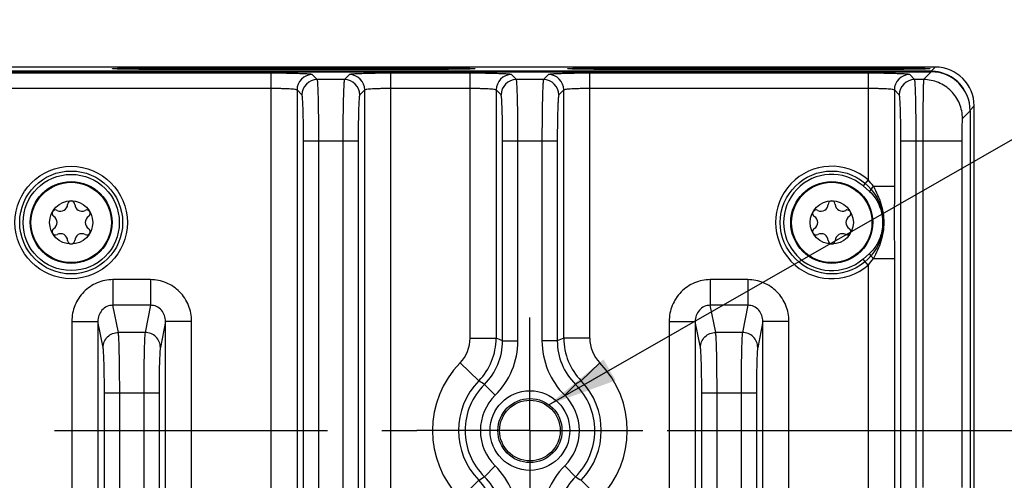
# Model space of a CAD drawing. Header units: inches. Extents: x 0 to 34, y 0 to 22.
# Tile 64 of 111: x 19.8 to 22.4, y 5.8 to 7. Entities that reach past the tile are written whole.
import ezdxf

# ---------------------------------------------------------------- set-up
doc = ezdxf.new("R2010")
doc.units = ezdxf.units.IN
doc.header["$LTSCALE"] = 1.87
doc.header["$MEASUREMENT"] = 0
doc.linetypes.add('CENTER', pattern=[0.6, 0.375, -0.075, 0.075, -0.075])
doc.layers.get('0').update_dxf_attribs({"linetype": 'CONTINUOUS'})
for name, color, linetype in [('02___PRT_ALL_AXES', 7, 'CONTINUOUS'), ('COSMETIC', 7, 'CONTINUOUS'), ('DETAIL', 7, 'CONTINUOUS'), ('DIMENSIONS', 7, 'CONTINUOUS')]:
    doc.layers.add(name, color=color, linetype=linetype)
doc.styles.get("Standard").update_dxf_attribs({"font": 'txt', "width": 0.8})
doc.dimstyles.new('DIMSTYLE_1', dxfattribs={"dimtxt": 0.125, "dimasz": 0.18, "dimexe": 0.125, "dimexo": 0.0625, "dimgap": 0.0625, "dimtad": 0, "dimtih": 1, "dimtoh": 1, "dimzin": 4, "dimdsep": 46, "dimtxsty": 'STANDARD', "dimblk": '_FILLED', "dimblk1": '_FILLED', "dimblk2": '_FILLED', "dimcen": 0.09, "dimadec": 0, "dimazin": 0, "dimtp": 0.01, "dimtm": 0.01, "dimtfac": 1, "dimtofl": 0, "dimtmove": 0, "dimatfit": 3, "dimldrblk": '_FILLED', "dimfxl": 1, "dimtolj": 1, "dimtzin": 4, "dimarcsym": 0})
doc.dimstyles.get("Standard").update_dxf_attribs({"dimtxt": 0.125, "dimasz": 0.18, "dimexe": 0.125, "dimexo": 0.0625, "dimgap": 0.09, "dimtad": 0, "dimtih": 1, "dimtoh": 1, "dimdec": 3, "dimzin": 4, "dimdsep": 46, "dimtxsty": 'STANDARD', "dimblk": '_FILLED', "dimblk1": '_FILLED', "dimblk2": '_FILLED', "dimcen": 0.09, "dimadec": 0, "dimazin": 0, "dimtol": 1, "dimtp": 0.01, "dimtm": 0.01, "dimtfac": 1, "dimtdec": 3, "dimtofl": 0, "dimtmove": 0, "dimatfit": 3, "dimldrblk": '_FILLED', "dimfxl": 1, "dimtolj": 1, "dimtzin": 4, "dimarcsym": 0})

# ---------------------------------------------------------------- blocks, each defined once
blk = doc.blocks.new('_FILLED')
at = {"color": 0, "linetype": 'BYBLOCK'}
blk.add_solid([(0, 0), (-1, 0.174), (-1, -0.174)], dxfattribs=at)
blk = doc.blocks.new('*D13')
at = {"layer": 'DIMENSIONS', "color": 2, "linetype": 'CONTINUOUS'}
for p, q in [((21.5008, 5.9437), (23.1647, 5.9437)), ((23.0397, 5.9437), (23.0397, 5.6687)), ((23.0397, 5.1437), (23.0397, 5.4187)), ((21.5008, 5.1437), (23.1647, 5.1437))]:
    blk.add_line(p, q, dxfattribs=at)
at = {"layer": 'DIMENSIONS', "color": 2, "linetype": 'CONTINUOUS', "xscale": 0.18, "yscale": 0.18, "zscale": 0.18}
for p, rotation in [((23.0397, 5.9437), 90), ((23.0397, 5.1437), 270)]:
    blk.add_blockref('_FILLED', p, dxfattribs=dict(at, rotation=rotation))
at = {"layer": 'DIMENSIONS', "color": 2, "linetype": 'CONTINUOUS', "insert": (23.0397, 5.6062), "char_height": 0.125, "width": 1.025, "attachment_point": 2, "line_spacing_factor": 0.9}
blk.add_mtext('.80{\\Ftxt.shx;\\W1.000000;\\H0.125000; }[20.3]', dxfattribs=at)

msp = doc.modelspace()

# ---------------------------------------------------------------- linework, layer by layer
at = {"color": 7, "linetype": 'CONTINUOUS'}
for p, q in [((14.8066, 6.8658), (22.1795, 6.8658)), ((22.1789, 6.8674), (17.6726, 6.8674)), ((22.1897, 6.8782), (17.6728, 6.8782)), ((20.4823, 6.8623), (19.7663, 6.8623)), ((20.1756, 6.8758), (20.9056, 6.8758)), ((20.1756, 6.8758), (20.1756, 6.8723)), ((20.9056, 6.8723), (20.1756, 6.8723)), ((20.4823, 6.8623), (20.4823, 3.4251)), ((20.6013, 6.846), (20.5885, 6.8587)), ((20.6837, 6.8587), (20.671, 6.846)), ((20.9941, 6.8623), (20.79, 6.8623)), ((20.79, 3.4251), (20.79, 6.8623)), ((20.9056, 6.8758), (20.9056, 6.8723)), ((20.9941, 6.1813), (20.9941, 6.8623)), ((21.1131, 6.846), (21.1003, 6.8587)), ((21.1955, 6.8587), (21.1828, 6.846)), ((22.0177, 6.8623), (21.3018, 6.8623)), ((21.3018, 6.1813), (21.3018, 6.8623)), ((21.3456, 6.8758), (22.0756, 6.8758)), ((21.3456, 6.8758), (21.3456, 6.8723)), ((22.0756, 6.8723), (21.3456, 6.8723)), ((22.0177, 6.8623), (22.0177, 6.5885)), ((22.0756, 6.8758), (22.0756, 6.8723)), ((22.1367, 6.846), (22.124, 6.8587)), ((22.1795, 6.8658), (22.1597, 6.846)), ((22.1789, 6.8674), (22.1897, 6.8782)), ((22.1789, 6.8658), (22.1789, 6.8674)), ((20.671, 6.846), (20.6013, 6.846)), ((21.1828, 6.846), (21.1131, 6.846)), ((22.1597, 6.846), (22.1367, 6.846)), ((20.4823, 6.823), (19.7663, 6.823)), ((20.5492, 6.8194), (20.5492, 3.468)), ((20.5619, 6.8067), (20.5492, 6.8194)), ((20.7231, 6.8194), (20.7103, 6.8067)), ((20.7231, 3.468), (20.7231, 6.8194)), ((20.9941, 6.823), (20.79, 6.823)), ((21.061, 6.8194), (21.061, 6.1813)), ((21.0737, 6.8067), (21.061, 6.8194)), ((21.2349, 6.8194), (21.2221, 6.8067)), ((21.2349, 6.1813), (21.2349, 6.8194)), ((22.0177, 6.823), (21.3018, 6.823)), ((22.0846, 6.8194), (22.0846, 6.5718)), ((22.0974, 6.8067), (22.0846, 6.8194)), ((22.2795, 6.7659), (22.2597, 6.7461)), ((22.2792, 6.7677), (22.2897, 6.7782)), ((22.2795, 6.7659), (22.2795, 3.5216)), ((22.2897, 3.5092), (22.2897, 6.7782)), ((20.5659, 6.6886), (20.7064, 6.6886)), ((20.5659, 3.5988), (20.5659, 6.6886)), ((20.6053, 3.5988), (20.6053, 6.6886)), ((20.667, 6.6886), (20.667, 3.5988)), ((20.7064, 6.6886), (20.7064, 3.5988)), ((21.0777, 6.6886), (21.2182, 6.6886)), ((21.0777, 6.1744), (21.0777, 6.6886)), ((21.1171, 6.1744), (21.1171, 6.6886)), ((21.1788, 6.6886), (21.1788, 6.1744)), ((21.2182, 6.6886), (21.2182, 6.1744)), ((22.1013, 6.6886), (22.2577, 6.6886)), ((22.1013, 3.5988), (22.1013, 6.6886)), ((22.1407, 3.5988), (22.1407, 6.6886)), ((22.1578, 6.6886), (22.1578, 5.7977)), ((22.2577, 6.6886), (22.2577, 5.7975)), ((22.0177, 6.5885), (22.0041, 6.5726)), ((22.0041, 6.5726), (22.0206, 6.5585)), ((22.0309, 6.5718), (22.0846, 6.5718)), ((22.0846, 6.5718), (22.0842, 6.4787)), ((22.0842, 6.4787), (22.0846, 6.3857)), ((22.0206, 6.3989), (22.0041, 6.3848)), ((22.0177, 6.369), (22.0041, 6.3848)), ((22.0309, 6.3857), (22.0846, 6.3857)), ((22.0846, 6.3857), (22.0846, 3.9018)), ((22.0177, 6.369), (22.0177, 3.9185)), ((20.1724, 6.3318), (20.0762, 6.3318)), ((20.0762, 6.3318), (20.0762, 6.2659)), ((20.1724, 6.3318), (20.1724, 6.2659)), ((21.7079, 6.3318), (21.6116, 6.3318)), ((21.6116, 6.3318), (21.6116, 6.2659)), ((21.7079, 6.3318), (21.7079, 6.2659)), ((20.1724, 6.2659), (20.0762, 6.2659)), ((20.09, 6.196), (20.0762, 6.2659)), ((20.1724, 6.2659), (20.1586, 6.196)), ((21.7079, 6.2659), (21.6116, 6.2659)), ((21.6255, 6.196), (21.6116, 6.2659)), ((21.7079, 6.2659), (21.694, 6.196)), ((19.9705, 6.2245), (20.0374, 6.2245)), ((19.9705, 6.2245), (19.9705, 4.063)), ((20.0374, 6.2245), (20.0374, 4.063)), ((20.0507, 6.1572), (20.0374, 6.2245)), ((20.2113, 6.2245), (20.198, 6.1572)), ((20.2782, 6.2245), (20.2113, 6.2245)), ((20.2113, 4.063), (20.2113, 6.2245)), ((20.2782, 4.063), (20.2782, 6.2245)), ((21.5059, 6.2245), (21.5728, 6.2245)), ((21.5059, 6.2245), (21.5059, 4.063)), ((21.5728, 6.2245), (21.5728, 4.063)), ((21.5861, 6.1572), (21.5728, 6.2245)), ((21.7467, 6.2245), (21.7334, 6.1572)), ((21.8136, 6.2245), (21.7467, 6.2245)), ((21.7467, 4.063), (21.7467, 6.2245)), ((21.8136, 4.063), (21.8136, 6.2245)), ((20.1586, 6.196), (20.09, 6.196)), ((20.9941, 6.1813), (21.061, 6.1813)), ((21.3018, 6.1813), (21.2349, 6.1813)), ((21.694, 6.196), (21.6255, 6.196)), ((21.0777, 6.1744), (21.1171, 6.1744)), ((21.2182, 6.1744), (21.1788, 6.1744)), ((20.9685, 6.1182), (21.0164, 6.0716)), ((21.3274, 6.1182), (21.2794, 6.0716)), ((21.0309, 6.0624), (21.0585, 6.0344)), ((21.265, 6.0624), (21.2374, 6.0344)), ((20.0541, 6.0409), (20.1945, 6.0409)), ((20.0541, 4.2465), (20.0541, 6.0409)), ((20.0934, 4.2465), (20.0934, 6.0409)), ((20.1552, 6.0409), (20.1552, 4.2465)), ((20.1945, 6.0409), (20.1945, 4.2465)), ((21.5895, 6.0409), (21.73, 6.0409)), ((21.5895, 4.2465), (21.5895, 6.0409)), ((21.6289, 4.2465), (21.6289, 6.0409)), ((21.6906, 6.0409), (21.6906, 4.2465)), ((21.73, 6.0409), (21.73, 4.2465)), ((21.0309, 5.8251), (21.0585, 5.8531)), ((21.265, 5.8251), (21.2374, 5.8531)), ((20.9685, 5.7692), (21.0164, 5.8159)), ((21.3274, 5.7692), (21.2794, 5.8159))]:
    msp.add_line(p, q, dxfattribs=at)
for centre, radius in [((19.9687, 6.4787), 0.1445), ((19.9687, 6.4787), 0.1236), ((19.9687, 6.4787), 0.1053), ((19.9687, 6.4787), 0.1033), ((21.9237, 6.4787), 0.1053), ((21.9237, 6.4787), 0.1033), ((19.9687, 6.4787), 0.0555), ((21.9237, 6.4787), 0.0555), ((21.1479, 5.9437), 0.1025), ((21.1479, 5.9437), 0.0824), ((21.1479, 5.9437), 0.0779)]:
    msp.add_circle(centre, radius, dxfattribs=at)
for centre, radius, start, end in [((20.5886, 6.8193), 0.0394, 90.0842, 179.9158), ((20.6837, 6.8193), 0.0394, 0.0842, 89.9158), ((21.1004, 6.8193), 0.0394, 90.0842, 179.9158), ((21.1955, 6.8193), 0.0394, 0.0842, 89.9158), ((22.124, 6.8193), 0.0394, 90.0842, 179.9158), ((22.1789, 6.7675), 0.0999, 89.5723, 89.997), ((22.1789, 6.7673), 0.1001, 83.5728, 89.5706), ((22.1897, 6.7782), 0.1, 0.0041, 89.9967), ((22.1789, 6.7674), 0.1, 17.8194, 83.571), ((20.6013, 6.8066), 0.0394, 90.0842, 179.9158), ((20.6709, 6.8066), 0.0394, 0.0842, 89.9158), ((21.1131, 6.8066), 0.0394, 90.0842, 179.9158), ((21.1827, 6.8066), 0.0394, 0.0842, 89.9158), ((22.1368, 6.8066), 0.0394, 90.0842, 179.9158), ((21.9237, 6.4787), 0.1445, 49.4084, 310.5932), ((21.9237, 6.4787), 0.1236, 49.4087, 310.5913), ((21.3021, 6.0098), 0.9203, 37.6373, 38.9617), ((19.9687, 6.525), 0.00906, 1.6303, 178.3697), ((21.9237, 6.525), 0.00906, 1.6303, 178.3697), ((19.9286, 6.5018), 0.00906, 61.6303, 238.3697), ((19.9415, 6.5257), 0.0181, 241.6303, 358.3697), ((19.9959, 6.5257), 0.0181, 181.6303, 298.3697), ((20.0088, 6.5018), 0.00906, 301.6303, 118.3697), ((21.8836, 6.5018), 0.00906, 61.6303, 238.3697), ((21.8965, 6.5257), 0.0181, 241.6303, 358.3697), ((21.9509, 6.5257), 0.0181, 181.6303, 298.3697), ((21.9638, 6.5018), 0.00906, 301.6303, 118.3697), ((19.9144, 6.4787), 0.0181, 301.6303, 58.3697), ((20.023, 6.4787), 0.0181, 121.6303, 238.3697), ((21.8694, 6.4787), 0.0181, 301.6303, 58.3697), ((21.978, 6.4787), 0.0181, 121.6303, 238.3697), ((19.9286, 6.4556), 0.00906, 121.6303, 298.3697), ((20.0088, 6.4556), 0.00906, 241.6303, 58.3697), ((21.8836, 6.4556), 0.00906, 121.6303, 298.3697), ((21.9638, 6.4556), 0.00906, 241.6303, 58.3697), ((19.9415, 6.4317), 0.0181, 1.6303, 118.3697), ((19.9687, 6.4325), 0.00906, 181.6303, 358.3697), ((19.9959, 6.4317), 0.0181, 61.6303, 178.3697), ((21.8965, 6.4317), 0.0181, 1.6303, 118.3697), ((21.9237, 6.4325), 0.00906, 181.6303, 358.3697), ((21.9509, 6.4317), 0.0181, 61.6303, 178.3697), ((21.318, 6.9352), 0.9001, 321.0238, 322.3775), ((20.9036, 6.1813), 0.0905, 315.803, 0.0011), ((20.9035, 6.1813), 0.1575, 315.8203, 359.9881), ((20.4046, 4.5646), 1.7448, 67.3096, 67.9036), ((21.8912, 4.5646), 1.7448, 112.0961, 112.6901), ((21.3924, 6.1813), 0.1575, 180.0119, 224.1798), ((21.3923, 6.1813), 0.0905, 179.9989, 224.197), ((20.9204, 6.1744), 0.1573, 314.6068, 0.0089), ((20.9203, 6.1744), 0.1967, 314.6171, 359.9991), ((21.3756, 6.1744), 0.1967, 180.0009, 225.3829), ((21.3755, 6.1744), 0.1573, 179.9911, 225.3931), ((21.1479, 5.9437), 0.2503, 135.8041, 224.1959), ((21.1479, 5.9437), 0.2503, 315.8041, 44.1959), ((21.1479, 5.9437), 0.1834, 135.8005, 224.1995), ((21.1479, 5.9437), 0.1667, 134.6164, 225.3836), ((20.64, 5.4667), 0.7124, 56.726, 58.102), ((21.6559, 5.4667), 0.7124, 121.8974, 123.2735), ((21.1479, 5.9437), 0.1667, 314.6164, 45.3836), ((21.1479, 5.9437), 0.1834, 315.8005, 44.1995), ((21.1479, 5.9437), 0.1273, 134.6162, 225.3838), ((21.1479, 5.9437), 0.1273, 314.6162, 45.3838), ((20.9203, 5.713), 0.1967, 0.0009, 45.3829), ((21.3756, 5.713), 0.1967, 134.6171, 179.9991), ((20.64, 6.4207), 0.7124, 301.8974, 303.2735), ((20.9204, 5.7131), 0.1573, 359.9911, 45.3931), ((21.3755, 5.7131), 0.1573, 134.6068, 180.0089), ((21.6559, 6.4207), 0.7124, 236.726, 238.102), ((20.9035, 5.7061), 0.1575, 0.0119, 44.1798)]:
    msp.add_arc(centre, radius, start, end, dxfattribs=at)
msp.add_ellipse((22.1794, 6.7658), major_axis=(0.0708, 0.0708), ratio=0.998783, start_param=-0.784789, end_param=0.784789, dxfattribs=at)
for points, knots in [([(20.0751, 6.8741), (20.075, 6.8741), (20.0756, 6.8743), (20.0759, 6.8743), (20.0768, 6.8744), (20.0778, 6.8745), (20.0796, 6.8746), (20.0825, 6.8748), (20.0867, 6.8749), (20.0917, 6.8751), (20.0976, 6.8752), (20.1068, 6.8754), (20.12, 6.8756), (20.1374, 6.8757), (20.1562, 6.8758), (20.1691, 6.8758), (20.1756, 6.8758)], [0, 0, 0, 0, 0.003636, 0.008995, 0.016777, 0.026974, 0.039562, 0.071795, 0.113165, 0.163281, 0.221669, 0.287732, 0.439988, 0.614584, 0.80462, 1, 1, 1, 1]), ([(20.1756, 6.8723), (20.1692, 6.8723), (20.1566, 6.8723), (20.1381, 6.8724), (20.1235, 6.8726), (20.1127, 6.8727), (20.1054, 6.8728), (20.0988, 6.8729), (20.0929, 6.8731), (20.0878, 6.8732), (20.0835, 6.8734), (20.0805, 6.8735), (20.0785, 6.8736), (20.0774, 6.8737), (20.0765, 6.8738), (20.0758, 6.8739), (20.0753, 6.8739), (20.0751, 6.874), (20.0751, 6.8741)], [0, 0, 0, 0, 0.191276, 0.377548, 0.549343, 0.627663, 0.70014, 0.766086, 0.824814, 0.875742, 0.918405, 0.95242, 0.966083, 0.977473, 0.986565, 0.993341, 0.997804, 1, 1, 1, 1]), ([(20.5885, 6.8587), (20.5883, 6.859), (20.5873, 6.8592), (20.5856, 6.8595), (20.5828, 6.8598), (20.5773, 6.8603), (20.5683, 6.8608), (20.5552, 6.8613), (20.5395, 6.8618), (20.5149, 6.8622), (20.4956, 6.8623), (20.4823, 6.8623)], [0, 0, 0, 0, 0.0086, 0.025967, 0.05218, 0.08706, 0.181487, 0.305911, 0.455829, 0.625681, 1, 1, 1, 1]), ([(20.79, 6.8623), (20.7767, 6.8623), (20.7574, 6.8622), (20.7328, 6.8618), (20.717, 6.8613), (20.7039, 6.8608), (20.695, 6.8603), (20.6895, 6.8598), (20.6867, 6.8595), (20.6849, 6.8592), (20.6839, 6.859), (20.6837, 6.8587)], [0, 0, 0, 0, 0.374319, 0.544171, 0.69409, 0.818514, 0.91294, 0.94782, 0.974033, 0.9914, 1, 1, 1, 1]), ([(20.9056, 6.8758), (20.9122, 6.8758), (20.9251, 6.8758), (20.9439, 6.8757), (20.9613, 6.8756), (20.9745, 6.8754), (20.9837, 6.8752), (20.9896, 6.8751), (20.9946, 6.8749), (20.9988, 6.8748), (21.0016, 6.8746), (21.0035, 6.8745), (21.0045, 6.8744), (21.0054, 6.8743), (21.0057, 6.8743), (21.0063, 6.8741), (21.0062, 6.8741)], [0, 0, 0, 0, 0.195505, 0.38555, 0.560085, 0.712324, 0.778378, 0.836753, 0.886858, 0.92822, 0.960446, 0.973033, 0.983227, 0.991007, 0.996365, 1, 1, 1, 1]), ([(21.0062, 6.8741), (21.0062, 6.874), (21.0059, 6.8739), (21.0055, 6.8739), (21.0048, 6.8738), (21.0039, 6.8737), (21.0028, 6.8736), (21.0008, 6.8735), (20.9978, 6.8734), (20.9935, 6.8732), (20.9884, 6.8731), (20.9825, 6.8729), (20.9759, 6.8728), (20.9686, 6.8727), (20.9578, 6.8726), (20.9431, 6.8724), (20.9247, 6.8723), (20.9121, 6.8723), (20.9056, 6.8723)], [0, 0, 0, 0, 0.002197, 0.00666, 0.013438, 0.022532, 0.033924, 0.047589, 0.081611, 0.124283, 0.175221, 0.233962, 0.299916, 0.372399, 0.450732, 0.622588, 0.808848, 1, 1, 1, 1]), ([(21.1003, 6.8587), (21.1001, 6.859), (21.0992, 6.8592), (21.0974, 6.8595), (21.0946, 6.8598), (21.0891, 6.8603), (21.0801, 6.8608), (21.0671, 6.8613), (21.0513, 6.8618), (21.0267, 6.8622), (21.0074, 6.8623), (20.9941, 6.8623)], [0, 0, 0, 0, 0.0086, 0.025967, 0.05218, 0.08706, 0.181487, 0.305911, 0.455829, 0.625681, 1, 1, 1, 1]), ([(21.3018, 6.8623), (21.2885, 6.8623), (21.2692, 6.8622), (21.2446, 6.8618), (21.2288, 6.8613), (21.2158, 6.8608), (21.2068, 6.8603), (21.2013, 6.8598), (21.1985, 6.8595), (21.1967, 6.8592), (21.1958, 6.859), (21.1955, 6.8587)], [0, 0, 0, 0, 0.374319, 0.544171, 0.69409, 0.818514, 0.91294, 0.94782, 0.974033, 0.9914, 1, 1, 1, 1]), ([(21.2451, 6.8741), (21.245, 6.8741), (21.2456, 6.8743), (21.2459, 6.8743), (21.2468, 6.8744), (21.2478, 6.8745), (21.2496, 6.8746), (21.2525, 6.8748), (21.2567, 6.8749), (21.2617, 6.8751), (21.2676, 6.8752), (21.2768, 6.8754), (21.29, 6.8756), (21.3074, 6.8757), (21.3262, 6.8758), (21.3391, 6.8758), (21.3456, 6.8758)], [0, 0, 0, 0, 0.003636, 0.008995, 0.016777, 0.026974, 0.039562, 0.071795, 0.113165, 0.163281, 0.221669, 0.287732, 0.439988, 0.614584, 0.80462, 1, 1, 1, 1]), ([(21.3456, 6.8723), (21.3392, 6.8723), (21.3266, 6.8723), (21.3081, 6.8724), (21.2935, 6.8726), (21.2827, 6.8727), (21.2754, 6.8728), (21.2688, 6.8729), (21.2629, 6.8731), (21.2578, 6.8732), (21.2535, 6.8734), (21.2505, 6.8735), (21.2485, 6.8736), (21.2474, 6.8737), (21.2465, 6.8738), (21.2458, 6.8739), (21.2453, 6.8739), (21.2451, 6.874), (21.2451, 6.8741)], [0, 0, 0, 0, 0.191276, 0.377548, 0.549343, 0.627663, 0.70014, 0.766086, 0.824814, 0.875742, 0.918405, 0.95242, 0.966083, 0.977473, 0.986565, 0.993341, 0.997804, 1, 1, 1, 1]), ([(22.124, 6.8587), (22.1237, 6.859), (22.1228, 6.8592), (22.121, 6.8595), (22.1182, 6.8598), (22.1127, 6.8603), (22.1037, 6.8608), (22.0907, 6.8613), (22.0749, 6.8618), (22.0503, 6.8622), (22.031, 6.8623), (22.0177, 6.8623)], [0, 0, 0, 0, 0.0086, 0.025967, 0.05218, 0.08706, 0.181487, 0.305911, 0.455829, 0.625681, 1, 1, 1, 1]), ([(22.0756, 6.8758), (22.0822, 6.8758), (22.0951, 6.8758), (22.1139, 6.8757), (22.1313, 6.8756), (22.1445, 6.8754), (22.1537, 6.8752), (22.1596, 6.8751), (22.1646, 6.8749), (22.1688, 6.8748), (22.1716, 6.8746), (22.1735, 6.8745), (22.1745, 6.8744), (22.1754, 6.8743), (22.1757, 6.8743), (22.1763, 6.8741), (22.1762, 6.8741)], [0, 0, 0, 0, 0.195505, 0.38555, 0.560085, 0.712324, 0.778378, 0.836753, 0.886858, 0.92822, 0.960446, 0.973033, 0.983227, 0.991007, 0.996365, 1, 1, 1, 1]), ([(22.1762, 6.8741), (22.1762, 6.874), (22.1759, 6.8739), (22.1755, 6.8739), (22.1748, 6.8738), (22.1739, 6.8737), (22.1728, 6.8736), (22.1708, 6.8735), (22.1678, 6.8734), (22.1635, 6.8732), (22.1584, 6.8731), (22.1525, 6.8729), (22.1459, 6.8728), (22.1386, 6.8727), (22.1278, 6.8726), (22.1131, 6.8724), (22.0947, 6.8723), (22.0821, 6.8723), (22.0756, 6.8723)], [0, 0, 0, 0, 0.002197, 0.00666, 0.013438, 0.022532, 0.033924, 0.047589, 0.081611, 0.124283, 0.175221, 0.233962, 0.299916, 0.372399, 0.450732, 0.622588, 0.808848, 1, 1, 1, 1]), ([(20.6053, 6.6886), (20.6053, 6.6986), (20.6052, 6.7183), (20.605, 6.7469), (20.6046, 6.7733), (20.6042, 6.7967), (20.6037, 6.8138), (20.6032, 6.8253), (20.6028, 6.8321), (20.6025, 6.8375), (20.6022, 6.8416), (20.6017, 6.8443), (20.6015, 6.8457), (20.6013, 6.846)], [0, 0, 0, 0, 0.190755, 0.374541, 0.544522, 0.694519, 0.819009, 0.870232, 0.913453, 0.948287, 0.974432, 0.991671, 1, 1, 1, 1]), ([(20.671, 6.846), (20.6707, 6.8457), (20.6705, 6.8443), (20.6701, 6.8416), (20.6698, 6.8375), (20.6694, 6.8321), (20.6691, 6.8253), (20.6686, 6.8138), (20.6681, 6.7967), (20.6676, 6.7733), (20.6673, 6.7469), (20.6671, 6.7183), (20.667, 6.6986), (20.667, 6.6886)], [0, 0, 0, 0, 0.008329, 0.025568, 0.051713, 0.086547, 0.129768, 0.180991, 0.305481, 0.455478, 0.625459, 0.809245, 1, 1, 1, 1]), ([(21.1171, 6.6886), (21.1171, 6.6986), (21.117, 6.7183), (21.1168, 6.7469), (21.1164, 6.7733), (21.116, 6.7967), (21.1155, 6.8138), (21.115, 6.8253), (21.1147, 6.8321), (21.1143, 6.8375), (21.114, 6.8416), (21.1135, 6.8443), (21.1133, 6.8457), (21.1131, 6.846)], [0, 0, 0, 0, 0.190755, 0.374541, 0.544522, 0.694519, 0.819009, 0.870232, 0.913453, 0.948287, 0.974432, 0.991671, 1, 1, 1, 1]), ([(21.1828, 6.846), (21.1825, 6.8457), (21.1823, 6.8443), (21.1819, 6.8416), (21.1816, 6.8375), (21.1812, 6.8321), (21.1809, 6.8253), (21.1804, 6.8138), (21.1799, 6.7967), (21.1794, 6.7733), (21.1791, 6.7469), (21.1789, 6.7183), (21.1788, 6.6986), (21.1788, 6.6886)], [0, 0, 0, 0, 0.008329, 0.025568, 0.051713, 0.086547, 0.129768, 0.180991, 0.305481, 0.455478, 0.625459, 0.809245, 1, 1, 1, 1]), ([(22.1407, 6.6886), (22.1407, 6.6986), (22.1406, 6.7183), (22.1404, 6.7469), (22.1401, 6.7733), (22.1396, 6.7967), (22.1391, 6.8138), (22.1386, 6.8253), (22.1383, 6.8321), (22.1379, 6.8375), (22.1376, 6.8416), (22.1372, 6.8443), (22.137, 6.8457), (22.1367, 6.846)], [0, 0, 0, 0, 0.190755, 0.374541, 0.544522, 0.694519, 0.819009, 0.870232, 0.913453, 0.948287, 0.974432, 0.991671, 1, 1, 1, 1]), ([(22.1597, 6.846), (22.1596, 6.8456), (22.1595, 6.8443), (22.1593, 6.8416), (22.1592, 6.8375), (22.1589, 6.8294), (22.1586, 6.816), (22.1583, 6.7967), (22.1581, 6.7733), (22.1579, 6.7369), (22.1578, 6.7083), (22.1578, 6.6886)], [0, 0, 0, 0, 0.008045, 0.025165, 0.05125, 0.086056, 0.180506, 0.305055, 0.455142, 0.625229, 1, 1, 1, 1]), ([(22.2597, 6.7461), (22.2597, 6.7591), (22.2544, 6.7853), (22.2322, 6.8185), (22.199, 6.8408), (22.1727, 6.846), (22.1597, 6.846)], [0, 0, 0, 0, 0.24999, 0.5, 0.75001, 1, 1, 1, 1]), ([(20.5492, 6.8194), (20.5489, 6.8199), (20.5466, 6.8202), (20.5428, 6.821), (20.5364, 6.8215), (20.5283, 6.822), (20.5183, 6.8224), (20.5028, 6.8229), (20.4907, 6.823), (20.4823, 6.823)], [0, 0, 0, 0, 0.027028, 0.088415, 0.182845, 0.307114, 0.456775, 0.626326, 1, 1, 1, 1]), ([(20.79, 6.823), (20.7816, 6.823), (20.7694, 6.8229), (20.7539, 6.8224), (20.744, 6.822), (20.7358, 6.8215), (20.7294, 6.821), (20.7257, 6.8202), (20.7234, 6.8199), (20.7231, 6.8194)], [0, 0, 0, 0, 0.373675, 0.543226, 0.692887, 0.817155, 0.911585, 0.972972, 1, 1, 1, 1]), ([(21.061, 6.8194), (21.0607, 6.8199), (21.0584, 6.8202), (21.0546, 6.821), (21.0482, 6.8215), (21.0401, 6.822), (21.0301, 6.8224), (21.0146, 6.8229), (21.0025, 6.823), (20.9941, 6.823)], [0, 0, 0, 0, 0.027028, 0.088415, 0.182845, 0.307114, 0.456775, 0.626326, 1, 1, 1, 1]), ([(21.3018, 6.823), (21.2934, 6.823), (21.2812, 6.8229), (21.2657, 6.8224), (21.2558, 6.822), (21.2476, 6.8215), (21.2413, 6.821), (21.2375, 6.8202), (21.2352, 6.8199), (21.2349, 6.8194)], [0, 0, 0, 0, 0.373675, 0.543226, 0.692887, 0.817155, 0.911585, 0.972972, 1, 1, 1, 1]), ([(22.0846, 6.8194), (22.0843, 6.8199), (22.082, 6.8202), (22.0783, 6.821), (22.0719, 6.8215), (22.0637, 6.822), (22.0538, 6.8224), (22.0383, 6.8229), (22.0261, 6.823), (22.0177, 6.823)], [0, 0, 0, 0, 0.027028, 0.088415, 0.182845, 0.307114, 0.456775, 0.626326, 1, 1, 1, 1]), ([(20.5659, 6.6886), (20.5659, 6.7034), (20.5658, 6.7248), (20.5653, 6.7522), (20.5648, 6.7697), (20.5642, 6.7842), (20.5637, 6.7942), (20.5631, 6.8003), (20.5628, 6.8034), (20.5624, 6.8053), (20.5622, 6.8064), (20.5619, 6.8067)], [0, 0, 0, 0, 0.374306, 0.544184, 0.694096, 0.818524, 0.912957, 0.947823, 0.974033, 0.991392, 1, 1, 1, 1]), ([(20.7103, 6.8067), (20.7101, 6.8064), (20.7099, 6.8053), (20.7095, 6.8034), (20.7091, 6.8003), (20.7086, 6.7942), (20.708, 6.7842), (20.7074, 6.7697), (20.707, 6.7522), (20.7065, 6.7248), (20.7064, 6.7034), (20.7064, 6.6886)], [0, 0, 0, 0, 0.008608, 0.025967, 0.052177, 0.087043, 0.181476, 0.305904, 0.455816, 0.625694, 1, 1, 1, 1]), ([(21.0777, 6.6886), (21.0777, 6.7034), (21.0776, 6.7248), (21.0771, 6.7522), (21.0766, 6.7697), (21.076, 6.7842), (21.0755, 6.7942), (21.0749, 6.8003), (21.0746, 6.8034), (21.0742, 6.8053), (21.074, 6.8064), (21.0737, 6.8067)], [0, 0, 0, 0, 0.374306, 0.544184, 0.694096, 0.818524, 0.912957, 0.947823, 0.974033, 0.991392, 1, 1, 1, 1]), ([(21.2221, 6.8067), (21.2219, 6.8064), (21.2217, 6.8053), (21.2213, 6.8034), (21.2209, 6.8003), (21.2204, 6.7942), (21.2198, 6.7842), (21.2193, 6.7697), (21.2188, 6.7522), (21.2183, 6.7248), (21.2182, 6.7034), (21.2182, 6.6886)], [0, 0, 0, 0, 0.008608, 0.025967, 0.052177, 0.087043, 0.181476, 0.305904, 0.455816, 0.625694, 1, 1, 1, 1]), ([(22.1013, 6.6886), (22.1013, 6.7034), (22.1012, 6.7248), (22.1007, 6.7522), (22.1002, 6.7697), (22.0997, 6.7842), (22.0991, 6.7942), (22.0986, 6.8003), (22.0982, 6.8034), (22.0978, 6.8053), (22.0976, 6.8064), (22.0974, 6.8067)], [0, 0, 0, 0, 0.374306, 0.544184, 0.694096, 0.818524, 0.912957, 0.947823, 0.974033, 0.991392, 1, 1, 1, 1]), ([(22.2597, 6.7461), (22.2593, 6.7457), (22.2593, 6.7438), (22.2588, 6.7406), (22.2586, 6.7351), (22.2583, 6.7281), (22.258, 6.7195), (22.2578, 6.7062), (22.2577, 6.6958), (22.2577, 6.6886)], [0, 0, 0, 0, 0.025848, 0.086923, 0.181368, 0.305813, 0.455744, 0.625645, 1, 1, 1, 1]), ([(22.0309, 6.5718), (22.0299, 6.5706), (22.0263, 6.5663), (22.0229, 6.5619), (22.0206, 6.5585)], [0, 0, 0, 0, 0.275536, 1, 1, 1, 1]), ([(22.0206, 6.5585), (22.0262, 6.5537), (22.0455, 6.5312), (22.0544, 6.5007), (22.0544, 6.4787)], [0, 0, 0, 0, 0.251065, 1, 1, 1, 1]), ([(22.0309, 6.5718), (22.0343, 6.5644), (22.0418, 6.5499), (22.0535, 6.5195), (22.0575, 6.495), (22.0575, 6.4787)], [0, 0, 0, 0, 0.25038, 0.50079, 1, 1, 1, 1]), ([(22.0544, 6.4787), (22.0544, 6.4713), (22.0526, 6.4527), (22.0426, 6.4244), (22.029, 6.4061), (22.0206, 6.3989)], [0, 0, 0, 0, 0.251173, 0.626832, 1, 1, 1, 1]), ([(22.0575, 6.4787), (22.0575, 6.4625), (22.0535, 6.4379), (22.0418, 6.4076), (22.0343, 6.3931), (22.0309, 6.3857)], [0, 0, 0, 0, 0.499216, 0.74962, 1, 1, 1, 1]), ([(22.0309, 6.3857), (22.0299, 6.3868), (22.0263, 6.3911), (22.0229, 6.3956), (22.0206, 6.3989)], [0, 0, 0, 0, 0.275538, 1, 1, 1, 1]), ([(20.0762, 6.3318), (20.0623, 6.3318), (20.0343, 6.3261), (19.9991, 6.302), (19.9759, 6.2664), (19.9705, 6.2383), (19.9705, 6.2245)], [0, 0, 0, 0, 0.249967, 0.499914, 0.749912, 1, 1, 1, 1]), ([(20.2782, 6.2245), (20.2782, 6.2383), (20.2728, 6.2664), (20.2495, 6.302), (20.2143, 6.3261), (20.1863, 6.3318), (20.1724, 6.3318)], [0, 0, 0, 0, 0.250088, 0.500086, 0.750033, 1, 1, 1, 1]), ([(21.6116, 6.3318), (21.5978, 6.3318), (21.5698, 6.3261), (21.5346, 6.302), (21.5113, 6.2664), (21.5059, 6.2383), (21.5059, 6.2245)], [0, 0, 0, 0, 0.249967, 0.499914, 0.749912, 1, 1, 1, 1]), ([(21.8136, 6.2245), (21.8136, 6.2383), (21.8082, 6.2664), (21.7849, 6.302), (21.7497, 6.3261), (21.7217, 6.3318), (21.7079, 6.3318)], [0, 0, 0, 0, 0.250088, 0.500086, 0.750033, 1, 1, 1, 1]), ([(20.0762, 6.2659), (20.0709, 6.2659), (20.0601, 6.2636), (20.0471, 6.2539), (20.039, 6.2401), (20.0373, 6.2296), (20.0374, 6.2245)], [0, 0, 0, 0, 0.253577, 0.505493, 0.754092, 1, 1, 1, 1]), ([(20.2113, 6.2245), (20.2113, 6.2296), (20.2096, 6.2401), (20.2015, 6.2539), (20.1885, 6.2636), (20.1777, 6.2659), (20.1724, 6.2659)], [0, 0, 0, 0, 0.245908, 0.494507, 0.746423, 1, 1, 1, 1]), ([(21.6116, 6.2659), (21.6063, 6.2659), (21.5956, 6.2636), (21.5826, 6.2539), (21.5745, 6.2401), (21.5728, 6.2296), (21.5728, 6.2245)], [0, 0, 0, 0, 0.253577, 0.505493, 0.754092, 1, 1, 1, 1]), ([(21.7467, 6.2245), (21.7467, 6.2296), (21.745, 6.2401), (21.737, 6.2539), (21.7239, 6.2636), (21.7132, 6.2659), (21.7079, 6.2659)], [0, 0, 0, 0, 0.245908, 0.494507, 0.746423, 1, 1, 1, 1]), ([(20.0507, 6.1572), (20.0507, 6.1671), (20.0594, 6.1878), (20.08, 6.196), (20.09, 6.196)], [0, 0, 0, 0, 0.497421, 1, 1, 1, 1]), ([(20.0934, 6.0409), (20.0934, 6.0589), (20.0933, 6.0926), (20.0926, 6.1381), (20.0918, 6.1695), (20.0909, 6.1874), (20.0904, 6.1937), (20.09, 6.196)], [0, 0, 0, 0, 0.347197, 0.65248, 0.879124, 0.954006, 1, 1, 1, 1]), ([(20.1586, 6.196), (20.1583, 6.1937), (20.1578, 6.1874), (20.1568, 6.1695), (20.156, 6.1381), (20.1553, 6.0926), (20.1552, 6.0589), (20.1552, 6.0409)], [0, 0, 0, 0, 0.045994, 0.120876, 0.34752, 0.652803, 1, 1, 1, 1]), ([(20.198, 6.1572), (20.1979, 6.1671), (20.1893, 6.1878), (20.1686, 6.196), (20.1586, 6.196)], [0, 0, 0, 0, 0.49742, 1, 1, 1, 1]), ([(21.5861, 6.1572), (21.5862, 6.1671), (21.5948, 6.1878), (21.6155, 6.196), (21.6255, 6.196)], [0, 0, 0, 0, 0.497421, 1, 1, 1, 1]), ([(21.6289, 6.0409), (21.6289, 6.0589), (21.6287, 6.0926), (21.6281, 6.1381), (21.6273, 6.1695), (21.6263, 6.1874), (21.6258, 6.1937), (21.6255, 6.196)], [0, 0, 0, 0, 0.347197, 0.65248, 0.879124, 0.954006, 1, 1, 1, 1]), ([(21.694, 6.196), (21.6937, 6.1937), (21.6932, 6.1874), (21.6922, 6.1695), (21.6914, 6.1381), (21.6908, 6.0926), (21.6906, 6.0589), (21.6906, 6.0409)], [0, 0, 0, 0, 0.045994, 0.120876, 0.34752, 0.652803, 1, 1, 1, 1]), ([(21.7334, 6.1572), (21.7333, 6.1671), (21.7247, 6.1878), (21.704, 6.196), (21.694, 6.196)], [0, 0, 0, 0, 0.49742, 1, 1, 1, 1]), ([(20.0541, 6.0409), (20.0541, 6.0544), (20.054, 6.0797), (20.0533, 6.1138), (20.0525, 6.1374), (20.0515, 6.1508), (20.051, 6.1555), (20.0507, 6.1572)], [0, 0, 0, 0, 0.3471, 0.652307, 0.878928, 0.953864, 1, 1, 1, 1]), ([(20.198, 6.1572), (20.1976, 6.1555), (20.1971, 6.1508), (20.1962, 6.1374), (20.1953, 6.1138), (20.1947, 6.0797), (20.1945, 6.0544), (20.1945, 6.0409)], [0, 0, 0, 0, 0.046136, 0.121072, 0.347693, 0.6529, 1, 1, 1, 1]), ([(21.5895, 6.0409), (21.5895, 6.0544), (21.5894, 6.0797), (21.5887, 6.1138), (21.5879, 6.1374), (21.5869, 6.1508), (21.5865, 6.1555), (21.5861, 6.1572)], [0, 0, 0, 0, 0.3471, 0.652307, 0.878928, 0.953864, 1, 1, 1, 1]), ([(21.7334, 6.1572), (21.733, 6.1555), (21.7326, 6.1508), (21.7316, 6.1374), (21.7308, 6.1138), (21.7301, 6.0797), (21.73, 6.0544), (21.73, 6.0409)], [0, 0, 0, 0, 0.046136, 0.121072, 0.347693, 0.6529, 1, 1, 1, 1])]:
    msp.add_open_spline(points, degree=3, knots=knots, dxfattribs=at)
at = {"layer": '02___PRT_ALL_AXES', "color": 7, "linetype": 'CENTER'}
for p, q in [((21.1479, 5.9437), (21.1479, 6.2341)), ((16.5599, 5.9437), (20.8576, 5.9437)), ((21.1479, 5.9437), (20.8576, 5.9437)), ((21.1479, 5.9437), (21.4383, 5.9437)), ((21.1479, 5.9437), (21.1479, 5.6534))]:
    msp.add_line(p, q, dxfattribs=at)
at = {"layer": 'COSMETIC', "color": 7, "linetype": 'CONTINUOUS'}
for centre in [(19.9687, 6.4787), (21.9237, 6.4787)]:
    msp.add_circle(centre, 0.1323, dxfattribs=at)

# ---------------------------------------------------------------- dimensions: what is measured, and where the dimension line sits
at = {"layer": 'DIMENSIONS', "color": 2, "linetype": 'CONTINUOUS'}
dim = msp.add_linear_dim(base=(23.0397, 5.9437), p1=(21.4383, 5.1437), p2=(21.4383, 5.9437), angle=90, dimstyle='DIMSTYLE_1', dxfattribs=at)
dim.commit()
dim.dimension.update_dxf_attribs({"geometry": '*D13', "text_midpoint": (23.0397, 5.5437), "dimtype": 160})

# ---------------------------------------------------------------- leaders
at = {"layer": 'DETAIL', "color": 2, "linetype": 'CONTINUOUS'}
msp.add_leader([(21.1964, 6.0103), (22.9262, 7), (23.1062, 7)], dimstyle='STANDARD', override={"dimtad": 0}, dxfattribs=at)

doc.saveas('drawing.dxf')
